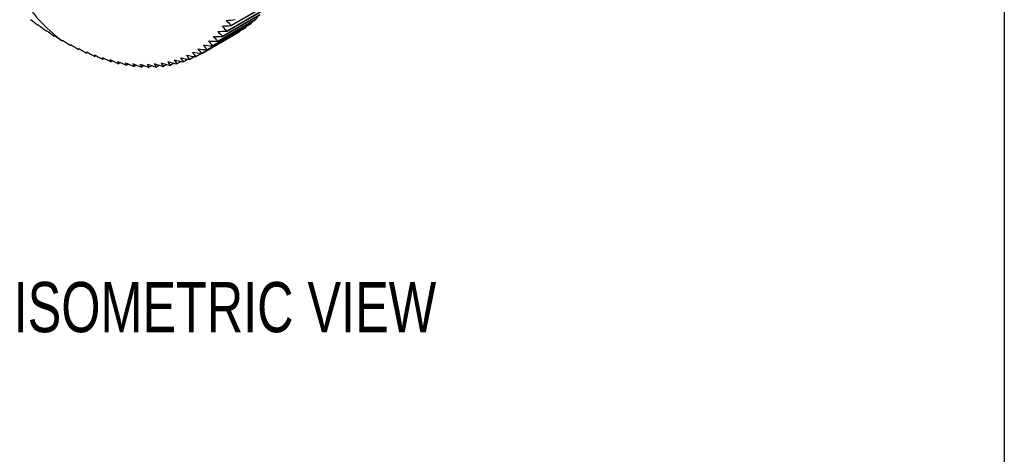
# Model space of a CAD drawing. Header units: millimetres. Extents: x 0 to 279, y 0 to 216.
# Tile 10 of 13: x 211 to 279, y 126 to 156. Entities that reach past the tile are written whole.
import ezdxf

# ---------------------------------------------------------------- set-up
doc = ezdxf.new("R2010")
doc.units = ezdxf.units.MM
doc.layers.add('TEXT', color=140, linetype='Continuous', lineweight=25)
doc.styles.add('SLDTEXTSTYLE0', font='TXT', dxfattribs={"width": 0.75})

msp = doc.modelspace()

# ---------------------------------------------------------------- linework, layer by layer
at = {"color": 7, "linetype": 'Continuous'}
msp.add_line((279.402, 215.903), (279.402, 0.003), dxfattribs=at)
for p, q in [((225.232, 155.667), (227.84, 157.173)), ((227.843, 157.176), (225.234, 155.67)), ((225.527, 156.06), (228.136, 157.566)), ((228.138, 157.569), (225.529, 156.063)), ((224.581, 154.962), (227.19, 156.468)), ((227.192, 156.471), (224.583, 154.965)), ((224.916, 155.301), (227.525, 156.807)), ((227.527, 156.81), (224.918, 155.304)), ((227.402, 156.736), (227.192, 156.471)), ((223.854, 154.367), (226.463, 155.874)), ((226.466, 155.876), (223.857, 154.37)), ((224.227, 154.651), (226.835, 156.157)), ((226.838, 156.159), (224.229, 154.653)), ((226.576, 156.007), (226.466, 155.876)), ((227.001, 156.359), (226.838, 156.159)), ((223.464, 154.113), (226.073, 155.619)), ((226.076, 155.621), (223.467, 154.115)), ((226.126, 155.679), (226.076, 155.621)), ((213.781, 155.029), (213.742, 155.006)), ((214.362, 154.72), (214.312, 154.691)), ((214.942, 154.439), (214.881, 154.404)), ((215.521, 154.188), (215.448, 154.145)), ((216.098, 153.965), (216.012, 153.916)), ((216.671, 153.773), (216.572, 153.716)), ((222.52, 153.714), (222.197, 153.527)), ((222.991, 153.898), (222.636, 153.693)), ((223.45, 154.115), (223.059, 153.889)), ((217.24, 153.611), (217.127, 153.546)), ((217.804, 153.48), (217.676, 153.407)), ((218.362, 153.38), (218.218, 153.297)), ((218.914, 153.311), (218.753, 153.218)), ((219.457, 153.273), (219.278, 153.17)), ((219.993, 153.267), (219.794, 153.153)), ((220.519, 153.293), (220.299, 153.166)), ((221.036, 153.35), (220.793, 153.21)), ((221.541, 153.44), (221.274, 153.285)), ((222.036, 153.561), (221.743, 153.391))]:
    msp.add_line(p, q)
at = {"flags": 128}
for points in [[(227.192, 156.471), (227.192, 156.47), (227.192, 156.47), (227.191, 156.47), (227.191, 156.469), (227.191, 156.469), (227.19, 156.469), (227.19, 156.468), (227.19, 156.468)], [(212.036, 156.115), (212.036, 156.115), (212.035, 156.115), (212.034, 156.116), (212.034, 156.116), (212.033, 156.117), (212.033, 156.117), (212.032, 156.117), (212.032, 156.118)], [(225.529, 156.063), (225.529, 156.063), (225.529, 156.062), (225.528, 156.062), (225.528, 156.061), (225.528, 156.061), (225.528, 156.061), (225.527, 156.06), (225.527, 156.06)], [(226.466, 155.876), (226.465, 155.875), (226.465, 155.875), (226.465, 155.875), (226.464, 155.875), (226.464, 155.874), (226.464, 155.874), (226.463, 155.874), (226.463, 155.874)], [(226.838, 156.159), (226.838, 156.159), (226.838, 156.158), (226.837, 156.158), (226.837, 156.158), (226.837, 156.158), (226.836, 156.157), (226.836, 156.157), (226.835, 156.157)], [(212.603, 155.718), (212.603, 155.719), (212.602, 155.719), (212.601, 155.72), (212.601, 155.72), (212.6, 155.72), (212.6, 155.721), (212.599, 155.721), (212.599, 155.721)], [(213.172, 155.349), (213.172, 155.349), (213.171, 155.349), (213.17, 155.35), (213.17, 155.35), (213.169, 155.351), (213.169, 155.351), (213.168, 155.351), (213.168, 155.352)], [(224.918, 155.304), (224.918, 155.304), (224.918, 155.303), (224.918, 155.303), (224.917, 155.302), (224.917, 155.302), (224.917, 155.302), (224.916, 155.301), (224.916, 155.301)], [(225.234, 155.67), (225.234, 155.67), (225.233, 155.669), (225.233, 155.669), (225.233, 155.669), (225.232, 155.668), (225.232, 155.668), (225.232, 155.668), (225.232, 155.667)], [(226.076, 155.621), (226.075, 155.621), (226.075, 155.62), (226.074, 155.62), (226.074, 155.62), (226.074, 155.62), (226.073, 155.62), (226.073, 155.619), (226.073, 155.619)], [(213.742, 155.006), (213.741, 155.007), (213.741, 155.007), (213.74, 155.007), (213.74, 155.007), (213.739, 155.008), (213.739, 155.008), (213.738, 155.008), (213.738, 155.009)], [(214.312, 154.691), (214.312, 154.691), (214.311, 154.691), (214.31, 154.692), (214.31, 154.692), (214.309, 154.692), (214.309, 154.693), (214.308, 154.693), (214.308, 154.693)], [(214.881, 154.404), (214.881, 154.404), (214.88, 154.404), (214.879, 154.405), (214.879, 154.405), (214.878, 154.405), (214.878, 154.405), (214.877, 154.406), (214.877, 154.406)], [(224.229, 154.653), (224.229, 154.653), (224.229, 154.652), (224.228, 154.652), (224.228, 154.652), (224.228, 154.652), (224.227, 154.651), (224.227, 154.651), (224.227, 154.651)], [(224.583, 154.965), (224.583, 154.964), (224.583, 154.964), (224.582, 154.964), (224.582, 154.963), (224.582, 154.963), (224.581, 154.963), (224.581, 154.962), (224.581, 154.962)], [(215.448, 154.145), (215.448, 154.146), (215.447, 154.146), (215.446, 154.146), (215.446, 154.146), (215.445, 154.147), (215.445, 154.147), (215.444, 154.147), (215.444, 154.147)], [(216.012, 153.916), (216.012, 153.916), (216.011, 153.917), (216.01, 153.917), (216.01, 153.917), (216.009, 153.917), (216.009, 153.917), (216.008, 153.918), (216.008, 153.918)], [(216.572, 153.716), (216.572, 153.717), (216.571, 153.717), (216.57, 153.717), (216.57, 153.717), (216.569, 153.717), (216.569, 153.717), (216.568, 153.718), (216.568, 153.718)], [(223.059, 153.889), (223.059, 153.889), (223.059, 153.889), (223.058, 153.889), (223.058, 153.888), (223.057, 153.888), (223.057, 153.888), (223.057, 153.888), (223.056, 153.888)], [(223.467, 154.115), (223.466, 154.115), (223.466, 154.114), (223.466, 154.114), (223.465, 154.114), (223.465, 154.114), (223.464, 154.113), (223.464, 154.113), (223.464, 154.113)], [(223.857, 154.37), (223.857, 154.369), (223.856, 154.369), (223.856, 154.369), (223.855, 154.368), (223.855, 154.368), (223.855, 154.368), (223.854, 154.368), (223.854, 154.367)], [(217.127, 153.546), (217.127, 153.547), (217.126, 153.547), (217.126, 153.547), (217.125, 153.547), (217.124, 153.547), (217.124, 153.547), (217.123, 153.547), (217.123, 153.548)], [(217.676, 153.407), (217.676, 153.407), (217.675, 153.407), (217.675, 153.407), (217.674, 153.407), (217.674, 153.407), (217.673, 153.407), (217.673, 153.407), (217.672, 153.407)], [(218.218, 153.297), (218.218, 153.297), (218.217, 153.297), (218.217, 153.297), (218.216, 153.297), (218.216, 153.298), (218.215, 153.298), (218.215, 153.298), (218.214, 153.298)], [(218.753, 153.218), (218.752, 153.218), (218.752, 153.218), (218.751, 153.218), (218.751, 153.218), (218.75, 153.218), (218.75, 153.219), (218.749, 153.219), (218.749, 153.219)], [(219.278, 153.17), (219.278, 153.17), (219.277, 153.17), (219.277, 153.17), (219.276, 153.17), (219.276, 153.17), (219.275, 153.17), (219.275, 153.17), (219.274, 153.17)], [(219.794, 153.153), (219.794, 153.153), (219.793, 153.153), (219.793, 153.153), (219.792, 153.153), (219.792, 153.153), (219.791, 153.153), (219.791, 153.153), (219.79, 153.153)], [(220.299, 153.166), (220.299, 153.166), (220.298, 153.166), (220.298, 153.166), (220.297, 153.166), (220.297, 153.166), (220.296, 153.166), (220.296, 153.166), (220.295, 153.166)], [(220.793, 153.21), (220.793, 153.21), (220.792, 153.21), (220.792, 153.21), (220.791, 153.21), (220.791, 153.21), (220.79, 153.21), (220.79, 153.21), (220.789, 153.21)], [(221.274, 153.285), (221.274, 153.285), (221.273, 153.285), (221.273, 153.285), (221.273, 153.285), (221.272, 153.285), (221.272, 153.285), (221.271, 153.285), (221.271, 153.285)], [(221.743, 153.391), (221.742, 153.391), (221.742, 153.391), (221.741, 153.391), (221.741, 153.391), (221.74, 153.39), (221.74, 153.39), (221.739, 153.39), (221.739, 153.39)], [(222.197, 153.527), (222.196, 153.527), (222.196, 153.527), (222.195, 153.527), (222.195, 153.526), (222.194, 153.526), (222.194, 153.526), (222.194, 153.526), (222.193, 153.526)], [(222.636, 153.693), (222.635, 153.693), (222.635, 153.693), (222.635, 153.693), (222.634, 153.692), (222.634, 153.692), (222.633, 153.692), (222.633, 153.692), (222.632, 153.692)]]:
    msp.add_lwpolyline(points, dxfattribs=at)
for centre, radius, start, end in [((226.363, 175.776), 24.328, 232.4733, 233.90723), ((220.945, 212.986), 56.716, 274.27055, 274.91216), ((212.229, 156.406), 0.35, 236.56973, 248.04957), ((227.066, 176.339), 25.187, 233.5385, 234.94209), ((222.723, 209.478), 53.492, 272.32143, 273.00491), ((236.196, 166.502), 15.411, 222.80782, 224.65991), ((236.992, 167.77), 16.385, 223.8099, 225.60226), ((212.682, 155.95), 0.244, 251.19407, 263.50523), ((227.724, 176.927), 26.027, 234.61872, 235.99357), ((213.113, 155.689), 0.345, 279.80721, 286.58622), ((228.334, 177.539), 26.846, 235.71535, 237.06289), ((225.505, 203.793), 48.495, 268.54352, 269.30456), ((234.471, 164.114), 13.471, 220.78958, 222.77818), ((224.225, 206.446), 50.788, 270.41214, 271.13541), ((235.354, 165.283), 14.439, 221.80196, 223.71922), ((214.006, 154.787), 0.343, 133.50829, 140.34419), ((228.895, 178.175), 27.644, 236.8298, 238.15126), ((214.552, 154.644), 0.244, 156.56386, 168.87856), ((229.405, 178.835), 28.422, 237.96345, 239.25992), ((215.231, 154.425), 0.35, 171.99224, 183.46541), ((229.862, 179.518), 29.182, 239.11768, 240.39007), ((228.348, 197.476), 43.342, 263.1856, 264.04858), ((231.62, 160.939), 10.632, 217.67997, 219.92898), ((227.54, 199.357), 44.829, 264.93012, 265.76091), ((232.6, 161.939), 11.565, 218.73243, 220.88579), ((226.6, 201.449), 46.53, 266.71609, 267.51294), ((233.552, 162.998), 12.512, 219.76759, 221.83455), ((230.266, 180.225), 29.923, 240.29387, 241.54294), ((215.971, 154.252), 0.533, 181.83323, 191.51519), ((230.616, 180.958), 30.649, 241.4934, 242.71976), ((216.762, 154.14), 0.783, 188.45854, 196.60475), ((230.909, 181.716), 31.362, 242.71763, 243.92176), ((217.599, 154.094), 1.094, 193.22848, 200.18786), ((230.126, 192.78), 39.8, 258.19752, 259.14772), ((228.558, 158.316), 7.962, 214.36515, 216.97307), ((229.629, 194.212), 40.857, 259.81982, 260.74237), ((229.594, 159.125), 8.828, 215.50275, 217.97706), ((229.04, 195.77), 42.028, 261.48231, 262.37584), ((230.617, 160), 9.719, 216.60535, 218.96075), ((231.147, 182.503), 32.064, 243.96794, 245.15017), ((218.477, 154.117), 1.465, 196.86906, 202.91695), ((231.327, 183.32), 32.761, 245.24569, 246.4062), ((219.391, 154.211), 1.894, 199.78283, 205.11997), ((231.448, 184.17), 33.455, 246.55225, 247.69109), ((220.339, 154.376), 2.379, 202.20585, 206.978), ((231.51, 185.056), 34.153, 247.88896, 249.00605), ((221.315, 154.615), 2.918, 204.28411, 208.59871), ((231.511, 185.983), 34.86, 249.25716, 250.35225), ((222.315, 154.927), 3.508, 206.11222, 210.05001), ((231.45, 186.956), 35.584, 250.65815, 251.73087), ((223.334, 155.311), 4.146, 207.75397, 211.37687), ((231.325, 187.982), 36.333, 252.0932, 253.14303), ((224.368, 155.769), 4.83, 209.25391, 212.61026), ((231.134, 189.067), 37.117, 253.56354, 254.58982), ((225.413, 156.3), 5.557, 210.64408, 213.77226), ((230.873, 190.221), 37.947, 255.07032, 256.07224), ((226.462, 156.902), 6.324, 211.94811, 214.87906), ((230.538, 191.455), 38.836, 256.61465, 257.59126), ((227.512, 157.574), 7.127, 213.18388, 215.94287)]:
    msp.add_arc(centre, radius, start, end)
msp.add_open_spline([(210.781, 158.323), (211.576, 156.969), (212.574, 155.851), (213.742, 155.006)], degree=3)

# ---------------------------------------------------------------- texts
at = {"layer": 'TEXT', "insert": (210.364, 138.187), "char_height": 3.5, "attachment_point": 1, "style": 'SLDTEXTSTYLE0'}
msp.add_mtext('ISOMETRIC VIEW', dxfattribs=at)

doc.saveas('drawing.dxf')
